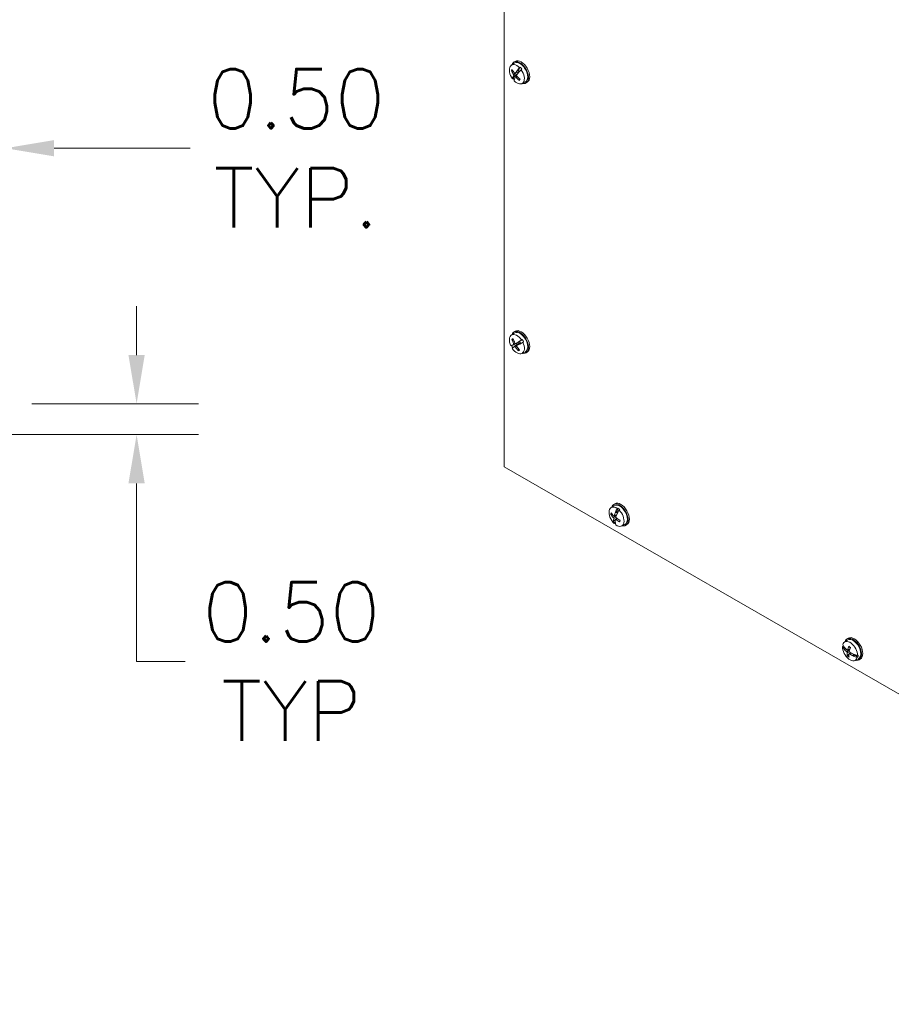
# Model space of a CAD drawing. Header units: inches. Extents: x 4 to 131, y 11 to 81.
# Tile 40 of 44: x 103 to 117, y 51 to 67. Entities that reach past the tile are written whole.
import ezdxf

# ---------------------------------------------------------------- set-up
doc = ezdxf.new("R2010")
doc.units = ezdxf.units.IN
doc.header["$LTSCALE"] = 8
doc.header["$MEASUREMENT"] = 0
for name, color, linetype, lineweight in [('Dimension (ANSI)', 7, 'Continuous', 13), ('Visible (ANSI)', 7, 'Continuous', 13), ('Visible Narrow (ANSI)', 7, 'Continuous', 18)]:
    doc.layers.add(name, color=color, linetype=linetype, lineweight=lineweight)
doc.styles.add('Note Text (ANSI)', font='RomanS.shx')
doc.dimstyles.new('Default (ANSI)', dxfattribs={"dimscale": 8, "dimtxt": 0.12, "dimasz": 0.098425, "dimexe": 0.125, "dimexo": 0.0625, "dimgap": 0.031496, "dimtad": 0, "dimtih": 1, "dimtoh": 1, "dimdec": 3, "dimrnd": 1e-08, "dimzin": 0, "dimdsep": 46, "dimtxsty": 'Note Text (ANSI)', "dimcen": 0.09, "dimdle": 0.393701, "dimclrd": 256, "dimclre": 256, "dimclrt": 256, "dimadec": 0, "dimazin": 1, "dimtfac": 1, "dimtofl": 0, "dimtmove": 0, "dimatfit": 3, "dimfxl": 0, "dimtolj": 1, "dimtzin": 4, "dimlwd": -1, "dimlwe": -1, "dimarcsym": 0})

# ---------------------------------------------------------------- blocks, each defined once
blk = doc.blocks.new('*D10')
at = {"layer": 'Defpoints', "color": 0}
for p in [(102.911, 60.443), (105.106, 60.443), (99.924, 59.943)]:
    blk.add_point(p, dxfattribs=at)
at = {"layer": 'Dimension (ANSI)'}
for p, q in [((105.106, 61.23), (105.106, 62.018)), ((103.411, 60.443), (106.106, 60.443)), ((100.424, 59.943), (106.106, 59.943)), ((105.106, 59.155), (105.106, 58.368)), ((105.106, 56.278), (105.106, 58.368)), ((105.893, 56.278), (105.106, 56.278))]:
    blk.add_line(p, q, dxfattribs=at)
for points in [[(104.974, 61.23), (105.237, 61.23), (105.106, 60.443)], [(104.974, 59.155), (105.237, 59.155), (105.106, 59.943)]]:
    blk.add_solid(points, dxfattribs=at)
at = {"layer": 'Dimension (ANSI)', "insert": (107.608, 56.278), "char_height": 0.96, "attachment_point": 5, "style": 'Note Text (ANSI)'}
blk.add_mtext('\\A1;0.50\\PTYP', dxfattribs=at)
blk = doc.blocks.new('*D21')
at = {"layer": 'Defpoints', "color": 0}
for p in [(102.486, 64.571), (102.986, 60.368), (102.486, 57.38)]:
    blk.add_point(p, dxfattribs=at)
at = {"layer": 'Dimension (ANSI)'}
for p, q in [((102.486, 57.88), (102.486, 65.571)), ((102.986, 60.868), (102.986, 65.571)), ((101.699, 64.571), (100.911, 64.571)), ((103.773, 64.571), (105.972, 64.571))]:
    blk.add_line(p, q, dxfattribs=at)
for points in [[(101.699, 64.703), (101.699, 64.44), (102.486, 64.571)], [(103.773, 64.703), (103.773, 64.44), (102.986, 64.571)]]:
    blk.add_solid(points, dxfattribs=at)
at = {"layer": 'Dimension (ANSI)', "insert": (107.687, 64.571), "char_height": 0.96, "attachment_point": 5, "style": 'Note Text (ANSI)'}
blk.add_mtext('\\A1;0.50\\PTYP.', dxfattribs=at)

msp = doc.modelspace()

# ---------------------------------------------------------------- linework, layer by layer
at = {"layer": 'Visible (ANSI)'}
for p, q in [((111.04434, 59.42468), (111.04434, 76.86568)), ((111.15925, 65.91141), (111.20507, 65.94478)), ((111.20187, 65.96308), (111.22261, 65.97502)), ((111.30515, 65.8787), (111.28342, 65.84233)), ((111.29371, 65.87163), (111.30515, 65.8787)), ((111.16992, 65.81884), (111.18654, 65.82036)), ((111.18441, 65.71664), (111.21322, 65.73323)), ((111.18545, 65.71806), (111.18842, 65.72018)), ((111.21322, 65.73323), (111.18961, 65.69913)), ((111.22544, 65.74367), (111.19147, 65.72236)), ((111.19147, 65.72236), (111.21715, 65.73715)), ((111.21715, 65.73715), (111.21322, 65.73323)), ((111.22544, 65.74367), (111.21715, 65.73715)), ((111.21973, 65.77942), (111.29009, 65.81045)), ((111.22474, 65.72145), (111.24765, 65.73813)), ((111.24583, 65.75646), (111.22544, 65.74367)), ((111.25395, 65.82202), (111.25253, 65.82232)), ((111.25461, 65.82574), (111.28342, 65.84233)), ((111.2554, 65.82172), (111.28108, 65.83651)), ((111.2554, 65.82172), (111.27741, 65.82444)), ((111.28108, 65.83651), (111.27741, 65.82444)), ((111.28342, 65.84233), (111.28108, 65.83651)), ((111.33214, 65.84622), (111.32066, 65.83919)), ((111.18961, 65.69913), (111.17909, 65.69349)), ((111.29657, 65.6938), (111.2877, 65.6771)), ((111.32986, 65.61515), (111.38172, 65.63803)), ((111.39594, 65.62607), (111.41668, 65.63802)), ((111.15925, 61.55116), (111.20507, 61.58453)), ((111.20187, 61.60283), (111.22261, 61.61477)), ((111.17913, 61.47508), (111.19626, 61.47525)), ((111.22958, 61.41519), (111.29467, 61.44391)), ((111.24754, 61.38261), (111.30554, 61.42485)), ((111.27326, 61.43971), (111.27228, 61.43947)), ((111.27425, 61.43996), (111.29994, 61.45475)), ((111.27425, 61.43996), (111.29271, 61.44669)), ((111.27524, 61.4418), (111.30405, 61.45839)), ((111.29994, 61.45475), (111.29271, 61.44669)), ((111.29279, 61.40697), (111.31847, 61.42176)), ((111.30762, 61.42016), (111.29279, 61.40697)), ((111.29503, 61.40659), (111.32384, 61.42318)), ((111.30405, 61.45839), (111.29994, 61.45475)), ((111.33759, 61.47803), (111.30405, 61.45839)), ((111.30762, 61.42016), (111.31847, 61.42176)), ((111.31847, 61.42176), (111.32384, 61.42318)), ((111.32384, 61.42318), (111.35885, 61.44018)), ((111.3259, 61.4713), (111.33759, 61.47803)), ((111.35885, 61.44018), (111.34714, 61.4335)), ((111.17085, 61.38526), (111.17418, 61.38676)), ((111.21414, 61.40469), (111.1776, 61.3883)), ((111.19304, 61.3532), (111.19002, 61.35115)), ((111.19613, 61.35531), (111.22904, 61.37816)), ((111.23607, 61.41453), (111.21414, 61.40469)), ((111.22904, 61.37816), (111.2488, 61.39189)), ((111.28074, 61.3244), (111.27195, 61.30987)), ((111.29145, 61.40536), (111.29211, 61.40615)), ((111.32986, 61.2549), (111.38172, 61.27777)), ((111.39594, 61.26582), (111.41668, 61.27777)), ((126.12929, 50.73784), (111.04434, 59.42468)), ((112.76957, 58.76201), (112.81539, 58.79538)), ((112.81219, 58.81368), (112.83293, 58.82562)), ((112.87079, 58.75033), (112.88197, 58.75765)), ((112.88197, 58.75765), (112.8729, 58.70893)), ((112.91197, 58.73282), (112.90075, 58.72553)), ((112.77719, 58.64921), (112.79526, 58.65263)), ((112.81277, 58.54414), (112.84042, 58.56007)), ((112.84909, 58.57712), (112.81817, 58.55183)), ((112.81817, 58.55183), (112.84086, 58.56489)), ((112.82183, 58.63035), (112.86298, 58.64851)), ((112.83999, 58.55405), (112.83041, 58.51374)), ((112.84479, 58.68748), (112.84292, 58.68816)), ((112.84308, 58.57159), (112.86791, 58.58967)), ((112.84409, 58.69234), (112.8729, 58.70893)), ((112.8467, 58.68679), (112.87238, 58.70158)), ((112.8467, 58.68679), (112.87228, 58.68684)), ((112.84909, 58.57712), (112.84818, 58.57531)), ((112.86598, 58.59094), (112.84909, 58.57712)), ((112.87238, 58.70158), (112.87228, 58.68684)), ((112.8729, 58.70893), (112.87238, 58.70158)), ((112.81298, 58.54654), (112.81555, 58.54915)), ((112.83041, 58.51374), (112.81964, 58.50836)), ((112.94018, 58.46575), (112.99204, 58.48863)), ((113.00625, 58.47667), (113.027, 58.48862)), ((116.58342, 56.64197), (116.60416, 56.65391)), ((116.51036, 56.51846), (116.5204, 56.52549)), ((116.5204, 56.52549), (116.53655, 56.51376)), ((116.53873, 56.47466), (116.55839, 56.48598)), ((116.54081, 56.5903), (116.58663, 56.62367)), ((116.54475, 56.47235), (116.54111, 56.47217)), ((116.54849, 56.47252), (116.56306, 56.48091)), ((116.54849, 56.47252), (116.56725, 56.47654)), ((116.59142, 56.45828), (116.62931, 56.475)), ((116.61386, 56.3937), (116.59338, 56.376)), ((116.61593, 56.40022), (116.64162, 56.41894)), ((116.68011, 56.36751), (116.68053, 56.37011)), ((116.69171, 56.3939), (116.68096, 56.37278)), ((116.68096, 56.37278), (116.70664, 56.38757)), ((116.68419, 56.36514), (116.713, 56.38173)), ((116.70635, 56.38786), (116.70664, 56.38757)), ((116.70664, 56.38757), (116.713, 56.38173)), ((116.713, 56.38173), (116.75981, 56.34523)), ((116.75981, 56.34523), (116.74785, 56.33964)), ((116.7525, 56.37201), (116.76446, 56.37765)), ((116.71142, 56.29404), (116.76328, 56.31692)), ((116.77749, 56.30496), (116.79823, 56.31691))]:
    msp.add_line(p, q, dxfattribs=at)
for centre, major_axis, ratio, start_param, end_param in [((111.24988, 65.76634), (-0.08547, 0.14842), 0.57809312, 5.1293671, 8.01708271), ((111.2989, 65.79457), (0.09703, -0.1685), 0.57809312, 5.79849961, 9.90946366), ((111.2989, 65.79457), (-0.0885, 0.15367), 0.57809312, 3.07956956, 6.3452084), ((111.31964, 65.80652), (0.09703, -0.1685), 0.57809312, 0, 3.14159265), ((111.48378, 65.92063), (0.29362, 0.25094), 0.25092647, 2.04487124, 2.22766945), ((111.26088, 65.77268), (0.08615, -0.1496), 0.57809312, 1.73472337, 1.98694848), ((111.49909, 65.91564), (0.34519, -0.17348), 0.82199047, 3.96926431, 4.16022344), ((111.48834, 65.89893), (-0.30501, 0.2371), 0.7351403, 0.98047429, 1.17143342), ((111.48405, 65.92105), (-0.30043, -0.24275), 0.21567418, 5.92353232, 6.10633053), ((111.49165, 65.91228), (-0.31647, -0.22207), 0.12503304, 5.92594602, 5.93845989), ((111.50376, 65.89476), (-0.31835, -0.21886), 0.25943474, 5.75232053, 5.92944235), ((111.24988, 65.76634), (0.08547, -0.14842), 0.57809312, 5.1293671, 8.01708271), ((111.48395, 65.9186), (0.27378, 0.27257), 0.20530014, 2.56855334, 2.74567516), ((111.50408, 65.89526), (-0.31026, -0.23019), 0.30606841, 5.40093995, 5.57806177), ((111.26088, 65.77268), (0.03919, -0.06805), 0.57809312, 4.80744033, 5.03478931), ((111.49969, 65.91493), (0.32677, -0.20608), 0.83590857, 4.40471438, 4.59567351), ((111.48427, 65.9191), (0.28362, 0.26231), 0.15866647, 2.23406753, 2.41118935), ((111.2763, 65.78156), (-0.03376, 0.05862), 0.57809312, 1.66766859, 1.6862164), ((111.48893, 65.89822), (-0.32338, 0.21136), 0.7212222, 1.27586928, 1.46682842), ((111.49111, 65.91144), (0.27507, 0.27167), 0.3373639, 2.20307483, 2.21558871), ((111.49835, 65.90272), (-0.31647, -0.22207), 0.12503304, 5.38390141, 5.39641529), ((111.26088, 65.77268), (-0.03919, 0.06805), 0.57809312, 4.9156516, 5.19741682), ((111.50595, 65.89394), (-0.30043, -0.24275), 0.21567418, 5.19289867, 5.37569688), ((111.26088, 65.77268), (-0.08615, 0.1496), 0.57809312, 1.73472337, 1.90273699), ((111.50622, 65.89437), (-0.29362, -0.25094), 0.25092647, 5.91709755, 6.09989576), ((111.49889, 65.90356), (-0.27507, -0.27167), 0.3373639, 5.8867121, 5.89922597), ((111.24988, 61.40609), (-0.08547, 0.14842), 0.57809312, 4.82102269, 7.7087383), ((111.2989, 61.43432), (0.09703, -0.1685), 0.57809312, 5.79849961, 9.90946366), ((111.2989, 61.43432), (-0.0885, 0.15367), 0.57809312, 3.07956956, 6.3452084), ((111.31964, 61.44627), (0.09703, -0.1685), 0.57809312, 0, 3.14159265), ((111.50191, 61.55144), (0.20042, -0.33027), 0.8631949, 4.41798292, 4.60894205), ((111.24988, 61.40609), (0.08547, -0.14842), 0.57809312, 4.82102269, 7.7087383), ((111.48565, 61.54275), (-0.16744, 0.34815), 0.76153586, 1.35594714, 1.54690627), ((111.50206, 61.53292), (-0.34653, -0.17078), 0.05984137, 5.40747398, 5.5845958), ((111.49174, 61.55211), (0.32107, 0.21537), 0.09597737, 2.24463395, 2.25714783), ((111.48606, 61.56269), (0.33424, 0.19357), 0.00345979, 2.06848269, 2.2512809), ((111.26088, 61.41243), (-0.03919, 0.06805), 0.57809312, 4.49909592, 4.88907241), ((111.50353, 61.53159), (-0.33917, -0.18479), 0.03332292, 0.89070125, 1.07349946), ((111.26088, 61.41243), (0.08615, -0.1496), 0.57809312, 1.42637896, 1.67860407), ((111.48647, 61.56291), (-0.33917, -0.18479), 0.03332292, 0.1600676, 0.34286581), ((111.26088, 61.41243), (-0.08615, 0.1496), 0.57809312, 1.43824157, 1.67736699), ((111.49255, 61.55255), (-0.35098, -0.16211), 0.12557145, 0.34477455, 0.35728843), ((111.50158, 61.53266), (-0.35221, -0.15874), 0.01118319, 5.74988535, 5.92700717), ((111.50394, 61.5318), (-0.33424, -0.19357), 0.00345979, 5.94070899, 6.1235072), ((111.49826, 61.54239), (-0.32107, -0.21537), 0.09597737, 5.92827121, 5.94078509), ((111.48596, 61.56044), (-0.31875, -0.21828), 0.0409269, 0.35353685, 0.53065867), ((111.26088, 61.41243), (0.03919, -0.06805), 0.57809312, 4.49909592, 4.88907241), ((111.50238, 61.55061), (0.16016, -0.35156), 0.86230413, 4.87481784, 5.06577697), ((111.2763, 61.42131), (-0.03376, 0.05862), 0.57809312, 1.35932418, 1.74565884), ((111.48612, 61.54192), (-0.19875, 0.33128), 0.76242663, 1.6407669, 1.83172603), ((111.48645, 61.5607), (0.32608, 0.20718), 0.08958508, 3.83856377, 4.01568559), ((111.49745, 61.54195), (-0.35098, -0.16211), 0.12557145, 0.88681916, 0.89933304), ((112.86019, 58.61694), (-0.08547, 0.14842), 0.57809312, 5.41214083, 8.29985644), ((112.90922, 58.64518), (0.09703, -0.1685), 0.57809312, 5.79849961, 9.90946366), ((112.90922, 58.64518), (-0.0885, 0.15367), 0.57809312, 3.07956956, 6.3452084), ((112.92996, 58.65712), (0.09703, -0.1685), 0.57809312, 0, 3.14159265), ((113.09293, 58.76802), (0.24139, 0.30152), 0.45760083, 1.97708421, 2.15988241), ((112.86019, 58.61694), (0.08547, -0.14842), 0.57809312, 5.41214083, 8.29985644), ((113.11758, 58.74761), (-0.25104, -0.29354), 0.42668422, 5.13301152, 5.31580973), ((112.87119, 58.62328), (0.08615, -0.1496), 0.57809312, 2.0174971, 2.26972221), ((113.1064, 58.76915), (0.38449, -0.03766), 0.72000518, 3.7071795, 3.89813864), ((113.1016, 58.74646), (-0.36805, 0.11743), 0.64561399, 0.71045441, 0.90141354), ((113.11527, 58.74808), (-0.27412, -0.27222), 0.4703096, 5.71058146, 5.88770328), ((113.11541, 58.74876), (-0.26238, -0.28355), 0.51120779, 5.3486488, 5.52577062), ((113.09325, 58.76631), (0.21723, 0.31947), 0.41043952, 2.48425036, 2.66137218), ((113.10117, 58.76086), (0.21444, 0.32169), 0.5312673, 2.1133356, 2.12584948), ((112.87119, 58.62328), (0.03919, -0.06805), 0.57809312, 5.09021406, 5.10280015), ((113.09339, 58.76699), (0.23083, 0.30978), 0.36954133, 2.15993969, 2.33706151), ((113.10706, 58.76861), (0.38112, -0.06319), 0.74638226, 4.11111014, 4.30206927), ((113.10226, 58.74591), (-0.37473, 0.09393), 0.61923691, 1.02546229, 1.21642142), ((113.10922, 58.7542), (-0.27322, -0.27353), 0.34505102, 5.34235215, 5.35486603), ((112.87119, 58.62328), (-0.03919, 0.06805), 0.57809312, 5.37113432, 5.48019056), ((113.10141, 58.762), (-0.27322, -0.27353), 0.34505102, 5.88439676, 5.89691064), ((113.09305, 58.76859), (-0.25104, -0.29354), 0.42668422, 5.86364518, 6.04644338), ((112.87119, 58.62328), (-0.08615, 0.1496), 0.57809312, 2.0174971, 2.1332145), ((113.10946, 58.75534), (-0.21444, -0.32169), 0.5312673, 5.79697287, 5.80948674), ((113.11771, 58.74818), (-0.24139, -0.30152), 0.45760083, 5.84931051, 6.03210872), ((116.68046, 56.47347), (0.09703, -0.1685), 0.57809312, 5.79849961, 9.90946366), ((116.68046, 56.47347), (-0.0885, 0.15367), 0.57809312, 3.07956956, 6.3452084), ((116.7012, 56.48541), (0.09703, -0.1685), 0.57809312, 0, 3.14159265), ((116.63143, 56.44523), (0.08547, -0.14842), 0.57809312, 3.90388068, 6.79159629), ((116.87493, 56.57286), (-0.38348, 0.04617), 0.64566256, 0.40205499, 0.5848532), ((116.63143, 56.44523), (-0.08547, 0.14842), 0.57809312, 3.90388068, 6.79159629), ((116.87875, 56.5995), (0.38096, -0.06369), 0.66749524, 3.57375637, 3.75655458), ((116.64243, 56.45157), (-0.08615, 0.1496), 0.57809312, 0.66575007, 0.76146206), ((116.87774, 56.59032), (0.37023, -0.11136), 0.7164147, 3.84091539, 3.85342926), ((116.87353, 56.57418), (-0.37499, 0.09291), 0.61801007, 0.67714137, 0.85426319), ((116.88676, 56.57779), (-0.24895, -0.29542), 0.55215524, 5.31558126, 5.50654039), ((116.86448, 56.59457), (0.2166, 0.31989), 0.41221717, 2.1229674, 2.31392653), ((116.87649, 56.58162), (-0.38658, 0.00532), 0.58491256, 0.51610403, 0.52861791), ((116.87694, 56.59797), (0.38611, -0.01288), 0.68989688, 3.6811055, 3.85822732), ((116.88666, 56.57708), (-0.26184, -0.28406), 0.51298544, 5.69430287, 5.885262), ((116.86438, 56.59385), (0.20188, 0.32938), 0.45138697, 2.45840028, 2.64935941), ((116.87761, 56.59747), (0.38459, -0.03657), 0.71877834, 4.06561284, 4.24273466), ((116.8742, 56.57367), (-0.37984, 0.07046), 0.58912861, 0.98242453, 1.15954635), ((116.87537, 56.58246), (-0.37023, 0.11136), 0.7164147, 1.24136734, 1.25388122), ((116.87436, 56.57328), (-0.38096, 0.06369), 0.66749524, 1.16279737, 1.34559557), ((116.87662, 56.59116), (0.38658, -0.00532), 0.58491256, 4.1997413, 4.21225517), ((116.87818, 56.59992), (0.38348, -0.04617), 0.64566256, 4.2742813, 4.4570795), ((116.64243, 56.45157), (0.08615, -0.1496), 0.57809312, 0.50923695, 0.76146206)]:
    msp.add_ellipse(centre, major_axis=major_axis, ratio=ratio, start_param=start_param, end_param=end_param, dxfattribs=at)
for points, knots in [([(111.16992, 65.81884), (111.16909, 65.81876), (111.16816, 65.81882), (111.16635, 65.81918), (111.16519, 65.81962), (111.16339, 65.82067), (111.16244, 65.82146), (111.16131, 65.82277), (111.16087, 65.82343), (111.16054, 65.82408)], [0.0817298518, 0.0817298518, 0.0817298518, 0.0817298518, 0.088912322, 0.088912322, 0.0977844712, 0.0977844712, 0.106760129, 0.106760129, 0.1130798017, 0.1130798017, 0.1130798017, 0.1130798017]), ([(111.18842, 65.72018), (111.1887, 65.72041), (111.18899, 65.72064), (111.18993, 65.72134), (111.19073, 65.72189), (111.19147, 65.72236)], [0.0506220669, 0.0506220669, 0.0506220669, 0.0506220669, 0.0536293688, 0.0536293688, 0.060811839, 0.060811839, 0.060811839, 0.060811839]), ([(111.18842, 65.72018), (111.18871, 65.7204), (111.18899, 65.72061), (111.18994, 65.72131), (111.19074, 65.72187), (111.19147, 65.72236)], [0.0501285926, 0.0501285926, 0.0501285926, 0.0501285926, 0.0530977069, 0.0530977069, 0.0603144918, 0.0603144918, 0.0603144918, 0.0603144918]), ([(111.19663, 65.76506), (111.19756, 65.7638), (111.19848, 65.76228), (111.19997, 65.75911), (111.20055, 65.75745), (111.20127, 65.75447), (111.20146, 65.75293), (111.20138, 65.75024), (111.20112, 65.74908), (111.20063, 65.74809), (111.20055, 65.74796), (111.20048, 65.74783)], [0, 0, 0, 0, 0.0141482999, 0.0141482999, 0.0282965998, 0.0282965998, 0.04243521, 0.04243521, 0.0565738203, 0.0565738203, 0.0588097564, 0.0588097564, 0.0588097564, 0.0588097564]), ([(111.22214, 65.78151), (111.22151, 65.78057), (111.22066, 65.7798), (111.21866, 65.77896), (111.21751, 65.77888), (111.21529, 65.77931), (111.21406, 65.77985), (111.21169, 65.78153), (111.21055, 65.78268), (111.20945, 65.78413), (111.20931, 65.78433), (111.20916, 65.78454)], [0, 0, 0, 0, 0.0141482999, 0.0141482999, 0.0282965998, 0.0282965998, 0.04243521, 0.04243521, 0.0565738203, 0.0565738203, 0.0588097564, 0.0588097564, 0.0588097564, 0.0588097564]), ([(111.22356, 65.72005), (111.224, 65.72088), (111.22468, 65.72154), (111.22645, 65.72225), (111.22753, 65.7223), (111.22974, 65.72186), (111.23101, 65.72135), (111.23358, 65.71978), (111.23488, 65.71872), (111.23619, 65.7174), (111.23637, 65.71721), (111.23655, 65.71702)], [0, 0, 0, 0, 0.0141482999, 0.0141482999, 0.0282965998, 0.0282965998, 0.04243521, 0.04243521, 0.0565738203, 0.0565738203, 0.0588097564, 0.0588097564, 0.0588097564, 0.0588097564]), ([(111.24908, 65.7365), (111.24795, 65.73765), (111.24686, 65.73907), (111.24513, 65.74211), (111.24449, 65.74372), (111.24376, 65.7467), (111.24361, 65.74826), (111.24389, 65.75107), (111.24432, 65.75232), (111.24502, 65.75344), (111.24512, 65.75358), (111.24523, 65.75373)], [0, 0, 0, 0, 0.0141482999, 0.0141482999, 0.0282965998, 0.0282965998, 0.04243521, 0.04243521, 0.0565738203, 0.0565738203, 0.0588097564, 0.0588097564, 0.0588097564, 0.0588097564]), ([(111.2554, 65.82172), (111.25494, 65.82164), (111.25452, 65.82168), (111.25414, 65.82186), (111.25403, 65.82193), (111.25395, 65.82202)], [0.0812370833, 0.0812370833, 0.0812370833, 0.0812370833, 0.0884538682, 0.0884538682, 0.0914229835, 0.0914229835, 0.0914229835, 0.0914229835]), ([(111.25398, 65.82199), (111.25398, 65.82199), (111.25398, 65.82199), (111.25398, 65.82199), (111.25399, 65.82199), (111.25399, 65.82199), (111.25399, 65.82199), (111.25399, 65.82199), (111.25399, 65.82199), (111.25399, 65.82199), (111.25399, 65.82199), (111.25399, 65.82199)], [1.3750244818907, 1.3750244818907, 1.3750244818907, 1.3750244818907, 1.3750345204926, 1.3750345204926, 1.3750445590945, 1.3750445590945, 1.3750545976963, 1.3750545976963, 1.3750646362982, 1.3750646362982, 1.3750746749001, 1.3750746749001, 1.3750746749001, 1.3750746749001]), ([(111.27258, 65.80273), (111.27361, 65.80177), (111.2746, 65.80067), (111.27641, 65.79803), (111.27712, 65.79642), (111.27755, 65.7945), (111.27761, 65.79413), (111.27766, 65.79376)], [0.28807589, 0.28807589, 0.28807589, 0.28807589, 0.300145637, 0.300145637, 0.3150447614, 0.3150447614, 0.3184705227, 0.3184705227, 0.3184705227, 0.3184705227]), ([(111.29054, 65.66764), (111.28991, 65.66813), (111.28932, 65.66871), (111.28823, 65.67007), (111.28766, 65.67112), (111.28707, 65.67295), (111.28695, 65.67405), (111.28712, 65.67565), (111.28735, 65.67644), (111.2877, 65.6771)], [0.0294618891, 0.0294618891, 0.0294618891, 0.0294618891, 0.0357815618, 0.0357815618, 0.0447572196, 0.0447572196, 0.0536293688, 0.0536293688, 0.060811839, 0.060811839, 0.060811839, 0.060811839]), ([(111.29867, 65.69213), (111.29866, 65.69209), (111.29864, 65.69204), (111.29843, 65.69154), (111.29823, 65.6911), (111.29783, 65.69024), (111.29762, 65.68981), (111.29741, 65.68939)], [3.0176060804, 3.0176060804, 3.0176060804, 3.0176060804, 3.0201891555, 3.0201891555, 3.0453991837, 3.0453991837, 3.0706092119, 3.0706092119, 3.0706092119, 3.0706092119]), ([(111.17913, 61.47508), (111.17834, 61.47507), (111.17746, 61.47523), (111.1758, 61.47579), (111.17477, 61.47638), (111.1732, 61.4777), (111.17239, 61.47866), (111.17149, 61.4802), (111.17115, 61.48096), (111.17093, 61.48171)], [0.0817298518, 0.0817298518, 0.0817298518, 0.0817298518, 0.088912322, 0.088912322, 0.0977844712, 0.0977844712, 0.106760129, 0.106760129, 0.1130798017, 0.1130798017, 0.1130798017, 0.1130798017]), ([(111.23014, 61.41548), (111.22922, 61.41494), (111.22809, 61.41466), (111.22569, 61.41479), (111.22442, 61.41521), (111.22208, 61.41652), (111.22085, 61.41751), (111.21866, 61.41995), (111.21768, 61.42141), (111.21682, 61.42311), (111.21671, 61.42335), (111.2166, 61.42359)], [0, 0, 0, 0, 0.0141482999, 0.0141482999, 0.0282965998, 0.0282965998, 0.04243521, 0.04243521, 0.0565738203, 0.0565738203, 0.0588097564, 0.0588097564, 0.0588097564, 0.0588097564]), ([(111.27506, 61.43526), (111.27446, 61.43431), (111.27374, 61.43344), (111.27148, 61.43119), (111.2695, 61.42982), (111.26735, 61.42884)], [0.3342241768, 0.3342241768, 0.3342241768, 0.3342241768, 0.3448430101, 0.3448430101, 0.3659625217, 0.3659625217, 0.3659625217, 0.3659625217]), ([(111.27425, 61.43996), (111.27387, 61.43979), (111.27356, 61.4397), (111.27334, 61.43968), (111.27329, 61.43969), (111.27326, 61.43971)], [0.0812370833, 0.0812370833, 0.0812370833, 0.0812370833, 0.0884538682, 0.0884538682, 0.0914229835, 0.0914229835, 0.0914229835, 0.0914229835]), ([(111.17418, 61.38676), (111.17451, 61.38691), (111.17484, 61.38706), (111.17591, 61.38755), (111.1768, 61.38795), (111.1776, 61.3883)], [0.0506220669, 0.0506220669, 0.0506220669, 0.0506220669, 0.0536293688, 0.0536293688, 0.060811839, 0.060811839, 0.060811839, 0.060811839]), ([(111.17418, 61.38676), (111.17451, 61.3869), (111.17484, 61.38704), (111.17592, 61.38751), (111.17681, 61.38792), (111.1776, 61.3883)], [0.0501285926, 0.0501285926, 0.0501285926, 0.0501285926, 0.0530977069, 0.0530977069, 0.0603144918, 0.0603144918, 0.0603144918, 0.0603144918]), ([(111.19613, 61.35531), (111.19542, 61.35481), (111.19461, 61.35426), (111.19364, 61.35361), (111.19334, 61.3534), (111.19304, 61.3532)], [0.0817298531, 0.0817298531, 0.0817298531, 0.0817298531, 0.088912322, 0.088912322, 0.0919196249, 0.0919196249, 0.0919196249, 0.0919196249]), ([(111.19613, 61.35531), (111.1954, 61.35483), (111.19459, 61.35429), (111.19362, 61.35362), (111.19333, 61.35341), (111.19304, 61.3532)], [0.0812370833, 0.0812370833, 0.0812370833, 0.0812370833, 0.0884538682, 0.0884538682, 0.0914229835, 0.0914229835, 0.0914229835, 0.0914229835]), ([(111.19765, 61.41347), (111.19838, 61.41199), (111.19901, 61.41032), (111.19985, 61.40706), (111.20006, 61.40546), (111.20008, 61.40275), (111.19988, 61.40145), (111.19906, 61.39938), (111.19844, 61.39861), (111.19762, 61.39809), (111.1975, 61.39803), (111.19738, 61.39797)], [0, 0, 0, 0, 0.0141482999, 0.0141482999, 0.0282965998, 0.0282965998, 0.04243521, 0.04243521, 0.0565738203, 0.0565738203, 0.0588097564, 0.0588097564, 0.0588097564, 0.0588097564]), ([(111.21557, 61.36558), (111.21629, 61.36601), (111.21725, 61.36619), (111.21941, 61.36592), (111.22062, 61.36547), (111.22295, 61.36414), (111.22422, 61.36318), (111.22662, 61.36086), (111.22775, 61.35949), (111.22882, 61.35791), (111.22897, 61.35769), (111.22911, 61.35747)], [0, 0, 0, 0, 0.0141482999, 0.0141482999, 0.0282965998, 0.0282965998, 0.04243521, 0.04243521, 0.0565738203, 0.0565738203, 0.0588097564, 0.0588097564, 0.0588097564, 0.0588097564]), ([(111.24806, 61.36759), (111.24714, 61.36896), (111.24633, 61.37053), (111.24525, 61.37365), (111.24498, 61.37521), (111.24495, 61.37792), (111.24519, 61.37924), (111.24621, 61.38143), (111.24699, 61.38229), (111.24803, 61.38293), (111.24818, 61.38302), (111.24833, 61.38309)], [0, 0, 0, 0, 0.0141482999, 0.0141482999, 0.0282965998, 0.0282965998, 0.04243521, 0.04243521, 0.0565738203, 0.0565738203, 0.0588097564, 0.0588097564, 0.0588097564, 0.0588097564]), ([(111.27338, 61.29937), (111.27286, 61.29995), (111.27238, 61.30063), (111.27154, 61.3022), (111.27113, 61.30339), (111.27082, 61.30542), (111.27085, 61.30663), (111.27122, 61.30835), (111.27154, 61.30919), (111.27195, 61.30987)], [0.0294618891, 0.0294618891, 0.0294618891, 0.0294618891, 0.0357815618, 0.0357815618, 0.0447572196, 0.0447572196, 0.0536293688, 0.0536293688, 0.060811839, 0.060811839, 0.060811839, 0.060811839]), ([(111.27754, 61.4107), (111.27952, 61.412), (111.28174, 61.41294), (111.28528, 61.41374), (111.28691, 61.41389), (111.28896, 61.41368), (111.28945, 61.41359), (111.28992, 61.41348)], [0.2641270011, 0.2641270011, 0.2641270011, 0.2641270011, 0.2852465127, 0.2852465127, 0.300145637, 0.300145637, 0.3048505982, 0.3048505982, 0.3048505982, 0.3048505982]), ([(111.29211, 61.40615), (111.2921, 61.4062), (111.29212, 61.40626), (111.29223, 61.40647), (111.29246, 61.40671), (111.29279, 61.40697)], [0.0501285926, 0.0501285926, 0.0501285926, 0.0501285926, 0.0530977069, 0.0530977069, 0.0603144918, 0.0603144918, 0.0603144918, 0.0603144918]), ([(112.77719, 58.64921), (112.77636, 58.64905), (112.77539, 58.64899), (112.77353, 58.64909), (112.77231, 58.64934), (112.77041, 58.65002), (112.76937, 58.65058), (112.76813, 58.65157), (112.76763, 58.65207), (112.76726, 58.6526)], [0.0817298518, 0.0817298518, 0.0817298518, 0.0817298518, 0.088912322, 0.088912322, 0.0977844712, 0.0977844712, 0.106760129, 0.106760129, 0.1130798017, 0.1130798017, 0.1130798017, 0.1130798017]), ([(112.80818, 58.60652), (112.80923, 58.60555), (112.81032, 58.60429), (112.81227, 58.60146), (112.81313, 58.59989), (112.81444, 58.5969), (112.81498, 58.59528), (112.8156, 58.59224), (112.81569, 58.59082), (112.81555, 58.58949), (112.81553, 58.58931), (112.8155, 58.58913)], [0, 0, 0, 0, 0.0141482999, 0.0141482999, 0.0282965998, 0.0282965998, 0.04243521, 0.04243521, 0.0565738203, 0.0565738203, 0.0588097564, 0.0588097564, 0.0588097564, 0.0588097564]), ([(112.82517, 58.63488), (112.82485, 58.63363), (112.8243, 58.63249), (112.82283, 58.63081), (112.8219, 58.63027), (112.81997, 58.62985), (112.81883, 58.62994), (112.81651, 58.63079), (112.81533, 58.63156), (112.81411, 58.63266), (112.81394, 58.63281), (112.81378, 58.63298)], [0, 0, 0, 0, 0.0141482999, 0.0141482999, 0.0282965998, 0.0282965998, 0.04243521, 0.04243521, 0.0565738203, 0.0565738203, 0.0588097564, 0.0588097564, 0.0588097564, 0.0588097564]), ([(112.81555, 58.54915), (112.81578, 58.54943), (112.81602, 58.5497), (112.81682, 58.55057), (112.81752, 58.55126), (112.81817, 58.55183)], [0.0501285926, 0.0501285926, 0.0501285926, 0.0501285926, 0.0530977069, 0.0530977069, 0.0603144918, 0.0603144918, 0.0603144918, 0.0603144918]), ([(112.81555, 58.54915), (112.81577, 58.54944), (112.81601, 58.54972), (112.8168, 58.5506), (112.8175, 58.55127), (112.81817, 58.55183)], [0.0506220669, 0.0506220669, 0.0506220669, 0.0506220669, 0.0536293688, 0.0536293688, 0.060811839, 0.060811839, 0.060811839, 0.060811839]), ([(112.84117, 58.56789), (112.84129, 58.56902), (112.84167, 58.57007), (112.84291, 58.57161), (112.84378, 58.57211), (112.84569, 58.57252), (112.84687, 58.57246), (112.8494, 58.57172), (112.85074, 58.57105), (112.85217, 58.57007), (112.85237, 58.56993), (112.85257, 58.56979)], [0, 0, 0, 0, 0.0141482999, 0.0141482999, 0.0282965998, 0.0282965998, 0.04243521, 0.04243521, 0.0565738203, 0.0565738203, 0.0588097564, 0.0588097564, 0.0588097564, 0.0588097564]), ([(112.8467, 58.68679), (112.84616, 58.68678), (112.84564, 58.68691), (112.84509, 58.68723), (112.84493, 58.68734), (112.84479, 58.68748)], [0.0812370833, 0.0812370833, 0.0812370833, 0.0812370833, 0.0884538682, 0.0884538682, 0.0914229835, 0.0914229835, 0.0914229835, 0.0914229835]), ([(112.8452, 58.68716), (112.8452, 58.68716), (112.8452, 58.68716), (112.84521, 58.68716), (112.84521, 58.68716), (112.84521, 58.68716), (112.84521, 58.68716), (112.84521, 58.68716), (112.84521, 58.68715), (112.84522, 58.68715), (112.84522, 58.68715), (112.84522, 58.68715)], [4.516038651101, 4.516038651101, 4.516038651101, 4.516038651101, 4.516086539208, 4.516086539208, 4.516134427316, 4.516134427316, 4.516182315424, 4.516182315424, 4.516230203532, 4.516230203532, 4.51627809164, 4.51627809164, 4.51627809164, 4.51627809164]), ([(112.85816, 58.59624), (112.85692, 58.5971), (112.85566, 58.59826), (112.85347, 58.60096), (112.85254, 58.60249), (112.85122, 58.60547), (112.85073, 58.60712), (112.85031, 58.61027), (112.85038, 58.61178), (112.85073, 58.61324), (112.85078, 58.61344), (112.85084, 58.61363)], [0, 0, 0, 0, 0.0141482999, 0.0141482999, 0.0282965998, 0.0282965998, 0.04243521, 0.04243521, 0.0565738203, 0.0565738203, 0.0588097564, 0.0588097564, 0.0588097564, 0.0588097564]), ([(112.91329, 58.56313), (112.91324, 58.56218), (112.91318, 58.56124), (112.91293, 58.55841), (112.91269, 58.55657), (112.91209, 58.55301), (112.91173, 58.5513), (112.91088, 58.54802), (112.9104, 58.54645), (112.90933, 58.54347), (112.90873, 58.54206), (112.90809, 58.54073)], [6.127347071, 6.127347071, 6.127347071, 6.127347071, 6.165466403, 6.165466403, 6.244174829, 6.244174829, 6.322883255, 6.322883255, 6.40159168, 6.40159168, 6.480300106, 6.480300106, 6.480300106, 6.480300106]), ([(112.91178, 58.53297), (112.9111, 58.53332), (112.91045, 58.53376), (112.90923, 58.53482), (112.90856, 58.53566), (112.90781, 58.53718), (112.9076, 58.53811), (112.90765, 58.53951), (112.90783, 58.54022), (112.90813, 58.54082)], [0.0294618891, 0.0294618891, 0.0294618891, 0.0294618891, 0.0357815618, 0.0357815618, 0.0447572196, 0.0447572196, 0.0536293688, 0.0536293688, 0.060811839, 0.060811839, 0.060811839, 0.060811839]), ([(116.61223, 56.51781), (116.61219, 56.51783), (116.61216, 56.51785), (116.61163, 56.51815), (116.61119, 56.51869), (116.61075, 56.51987), (116.61067, 56.52072), (116.61082, 56.52208), (116.61097, 56.52275), (116.6112, 56.52341)], [0.0883583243, 0.0883583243, 0.0883583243, 0.0883583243, 0.088912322, 0.088912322, 0.0977844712, 0.0977844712, 0.106760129, 0.106760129, 0.1130798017, 0.1130798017, 0.1130798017, 0.1130798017]), ([(116.61223, 56.51781), (116.61397, 56.5169), (116.61574, 56.51589), (116.61927, 56.51372), (116.62104, 56.51255), (116.62459, 56.51004), (116.62636, 56.50871), (116.62989, 56.50589), (116.63165, 56.5044), (116.63471, 56.50166), (116.63602, 56.50045), (116.63731, 56.49919)], [2.945092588, 2.945092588, 2.945092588, 2.945092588, 3.023532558, 3.023532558, 3.101972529, 3.101972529, 3.1804125, 3.1804125, 3.258852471, 3.258852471, 3.318019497, 3.318019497, 3.318019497, 3.318019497]), ([(116.54849, 56.47252), (116.54765, 56.47236), (116.54668, 56.47229), (116.54549, 56.4723), (116.54512, 56.47231), (116.54475, 56.47235)], [0.0812370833, 0.0812370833, 0.0812370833, 0.0812370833, 0.0884538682, 0.0884538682, 0.0914229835, 0.0914229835, 0.0914229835, 0.0914229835]), ([(116.54849, 56.47252), (116.54765, 56.47234), (116.54669, 56.47226), (116.5455, 56.47228), (116.54513, 56.4723), (116.54475, 56.47235)], [0.0817298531, 0.0817298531, 0.0817298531, 0.0817298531, 0.088912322, 0.088912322, 0.0919196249, 0.0919196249, 0.0919196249, 0.0919196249]), ([(116.57997, 56.43271), (116.58102, 56.43181), (116.58214, 56.43062), (116.58417, 56.4279), (116.58509, 56.42636), (116.58652, 56.42341), (116.58713, 56.42179), (116.5879, 56.4187), (116.58806, 56.41724), (116.58801, 56.41585), (116.588, 56.41566), (116.58799, 56.41547)], [0, 0, 0, 0, 0.0141482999, 0.0141482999, 0.0282965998, 0.0282965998, 0.04243521, 0.04243521, 0.0565738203, 0.0565738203, 0.0588097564, 0.0588097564, 0.0588097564, 0.0588097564]), ([(116.59486, 56.46342), (116.59461, 56.46212), (116.59414, 56.4609), (116.5928, 56.45905), (116.59193, 56.45842), (116.59008, 56.45782), (116.58898, 56.4578), (116.5867, 56.45846), (116.58551, 56.45913), (116.58428, 56.46014), (116.58412, 56.46029), (116.58395, 56.46044)], [0, 0, 0, 0, 0.0141482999, 0.0141482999, 0.0282965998, 0.0282965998, 0.04243521, 0.04243521, 0.0565738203, 0.0565738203, 0.0588097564, 0.0588097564, 0.0588097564, 0.0588097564]), ([(116.58881, 56.36726), (116.58874, 56.36774), (116.58877, 56.36831), (116.589, 56.36962), (116.58934, 56.3706), (116.5902, 56.37229), (116.59086, 56.3733), (116.59204, 56.37473), (116.59272, 56.37543), (116.59338, 56.376)], [0.0294618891, 0.0294618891, 0.0294618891, 0.0294618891, 0.0357815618, 0.0357815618, 0.0447572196, 0.0447572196, 0.0536293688, 0.0536293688, 0.060811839, 0.060811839, 0.060811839, 0.060811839]), ([(116.61395, 56.39592), (116.614, 56.39711), (116.61431, 56.39823), (116.61542, 56.39994), (116.61622, 56.40054), (116.61805, 56.40113), (116.6192, 56.40117), (116.62169, 56.40063), (116.62303, 56.40005), (116.62447, 56.39916), (116.62467, 56.39904), (116.62487, 56.3989)], [0, 0, 0, 0, 0.0141482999, 0.0141482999, 0.0282965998, 0.0282965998, 0.04243521, 0.04243521, 0.0565738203, 0.0565738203, 0.0588097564, 0.0588097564, 0.0588097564, 0.0588097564]), ([(116.62885, 56.42663), (116.62759, 56.42742), (116.62631, 56.42851), (116.62404, 56.4311), (116.62306, 56.43259), (116.62161, 56.43554), (116.62105, 56.43719), (116.62048, 56.44039), (116.62048, 56.44194), (116.62074, 56.44346), (116.62078, 56.44367), (116.62083, 56.44387)], [0, 0, 0, 0, 0.0141482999, 0.0141482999, 0.0282965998, 0.0282965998, 0.04243521, 0.04243521, 0.0565738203, 0.0565738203, 0.0588097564, 0.0588097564, 0.0588097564, 0.0588097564]), ([(116.68053, 56.37011), (116.68049, 56.37039), (116.68047, 56.37066), (116.6805, 56.37153), (116.68066, 56.37221), (116.68096, 56.37278)], [0.0501285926, 0.0501285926, 0.0501285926, 0.0501285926, 0.0530977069, 0.0530977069, 0.0603144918, 0.0603144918, 0.0603144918, 0.0603144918]), ([(116.68053, 56.37011), (116.68048, 56.37039), (116.68047, 56.37066), (116.68049, 56.37137), (116.68059, 56.37187), (116.68077, 56.37235)], [0.0506220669, 0.0506220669, 0.0506220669, 0.0506220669, 0.05362936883, 0.05362936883, 0.05909402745, 0.05909402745, 0.05909402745, 0.05909402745]), ([(116.68077, 56.37236), (116.68077, 56.37236), (116.68077, 56.37236), (116.68076, 56.37235), (116.68076, 56.37235), (116.68076, 56.37235), (116.68076, 56.37235), (116.68076, 56.37235), (116.68076, 56.37235), (116.68076, 56.37235), (116.68076, 56.37235), (116.68076, 56.37235)], [4.909305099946, 4.909305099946, 4.909305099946, 4.909305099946, 4.909339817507, 4.909339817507, 4.909374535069, 4.909374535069, 4.90940925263, 4.90940925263, 4.909443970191, 4.909443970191, 4.909478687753, 4.909478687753, 4.909478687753, 4.909478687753])]:
    msp.add_open_spline(points, degree=3, knots=knots, dxfattribs=at)
for points, weights in [([(111.25068, 65.76083), (111.24838, 65.75875), (111.24583, 65.75646)], [1.09255576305, 1.04656482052, 1]), ([(111.26735, 61.42884), (111.25699, 61.4241), (111.23607, 61.41453)], [1.81116504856, 1.43005778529, 1]), ([(111.2488, 61.39189), (111.26802, 61.40447), (111.27754, 61.4107)], [1, 1.43005778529, 1.81116504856])]:
    msp.add_rational_spline(points, weights, degree=2, dxfattribs=at)
msp.add_open_spline([(112.8452, 58.68716), (112.84506, 58.68725), (112.84491, 58.68736), (112.84479, 58.68748)], degree=3, dxfattribs=at)
at = {"layer": 'Visible Narrow (ANSI)'}
for p, q in [((111.19663, 65.76506), (111.22001, 65.77954)), ((111.20048, 65.74783), (111.26235, 65.77553)), ((111.22214, 65.78151), (111.28913, 65.81167)), ((111.23655, 65.71702), (111.25643, 65.72917)), ((111.19738, 61.39797), (111.26735, 61.42884)), ((111.19765, 61.41347), (111.2163, 61.42424)), ((111.23014, 61.41548), (111.29464, 61.44395)), ((111.24833, 61.38309), (111.30559, 61.42474)), ((111.21557, 61.36558), (111.27754, 61.4107)), ((111.22911, 61.35747), (111.24774, 61.36808)), ((112.80818, 58.60652), (112.85994, 58.64045)), ((112.8155, 58.58913), (112.85122, 58.60568)), ((112.82517, 58.63488), (112.86492, 58.65346)), ((112.85257, 58.56979), (112.87561, 58.58472)), ((116.57997, 56.43271), (116.62582, 56.46311)), ((116.58799, 56.41547), (116.62347, 56.43207)), ((116.59486, 56.46342), (116.63104, 56.48052)), ((116.62487, 56.3989), (116.649, 56.41473))]:
    msp.add_line(p, q, dxfattribs=at)
for centre, major_axis, start_param, end_param in [((111.23215, 65.75613), (-0.0531, 0.09221), 0.1048322, 0.47524699), ((111.23519, 65.75789), (-0.04822, 0.08374), 0.19044899, 0.48715098), ((111.23519, 65.75789), (0.04822, -0.08374), 0.09292821, 0.36102304), ((111.23215, 65.75613), (0.0531, -0.09221), 0.1048322, 0.47524699), ((111.23215, 61.39588), (-0.0531, 0.09221), 6.0796731, 6.45008788), ((111.23519, 61.39764), (-0.04822, 0.08374), 6.15814728, 6.46199188), ((111.23519, 61.39764), (0.04822, -0.08374), 6.06776911, 6.37034946), ((111.23215, 61.39588), (0.0531, -0.09221), 6.0796731, 6.45008788), ((112.84247, 58.60674), (-0.0531, 0.09221), 0.38760594, 0.75802072), ((112.84551, 58.60849), (-0.04822, 0.08374), 0.47075024, 0.76992471), ((112.84247, 58.60674), (0.0531, -0.09221), 0.38760594, 0.75802072), ((116.6137, 56.43502), (-0.0531, 0.09221), 5.16253109, 5.53294587), ((116.6137, 56.43502), (0.0531, -0.09221), 5.16253109, 5.53294587), ((116.61675, 56.43678), (-0.04822, 0.08374), 2.00903445, 2.3283089)]:
    msp.add_ellipse(centre, major_axis=major_axis, ratio=0.57809312, start_param=start_param, end_param=end_param, dxfattribs=at)

# ---------------------------------------------------------------- dimensions: what is measured, and where the dimension line sits
at = {"layer": 'Dimension (ANSI)'}
for base, p1, p2, angle, text, override, picture, middle in [((102.48601, 64.57133), (102.98601, 60.36803), (102.48601, 57.38024), 180, '<>\\PTYP.', {"dimtih": 0, "dimtoh": 0, "dimdec": 2, "dimtp": 0, "dimtm": 0, "dimtdec": 2, "dimatfit": 1}, '*D21', (107.68723, 64.57133)), ((105.10572, 60.44274), (99.92351, 59.94274), (102.9113, 60.44274), 90, '<>\\PTYP', {"dimdec": 2, "dimtp": 0, "dimtm": 0, "dimtdec": 2, "dimtmove": 1, "dimatfit": 1}, '*D10', (105.17405, 56.27755))]:
    dim = msp.add_linear_dim(base=base, p1=p1, p2=p2, angle=angle, text=text, dimstyle='Default (ANSI)', override=override, dxfattribs=at)
    dim.commit()
    dim.dimension.update_dxf_attribs({"geometry": picture, "text_midpoint": middle, "dimtype": 160})

doc.saveas('drawing.dxf')
